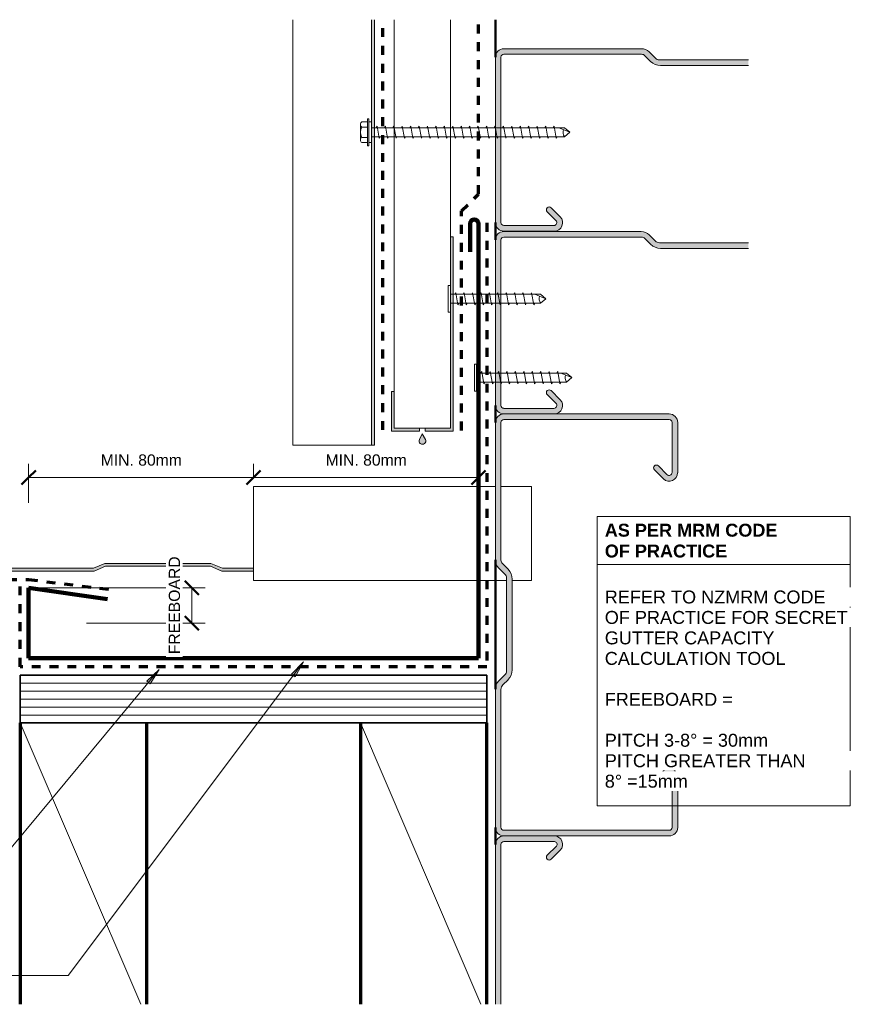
# Model space of a CAD drawing. Header units: millimetres. Extents: x 4173 to 4722, y 1929 to 2279.
# Tile 2 of 2: x 4427 to 4722, y 1929 to 2279. Entities that reach past the tile are written whole.
import ezdxf

# ---------------------------------------------------------------- set-up
doc = ezdxf.new("R2010")
doc.units = ezdxf.units.MM
doc.linetypes.add('Dash', pattern=[6.35, 3.175, -3.175])
for name, color, linetype, lineweight in [('A-ANNO-DIMS', 211, 'Continuous', 9), ('A-ANNO-DIMS-2', 211, 'Continuous', 9), ('A-ANNO-NOTE', 131, 'Continuous', 9), ('A-DETL', 90, 'Continuous', 13), ('A-DETL-GENF', 92, 'Continuous', 13), ('A-DETL-MEDM', 33, 'Continuous', 35), ('A-DETL-THIN', 151, 'Continuous', 13), ('G-ANNO-TEXT', 231, 'Continuous', 9)]:
    doc.layers.add(name, color=color, linetype=linetype, lineweight=lineweight)
doc.styles.add('Arial_1', font='arial.ttf', dxfattribs={"height": 4})
doc.styles.add('Arial_2', font='arial.ttf', dxfattribs={"height": 2.3})
doc.styles.add('Arial_B', font='arialbd.ttf', dxfattribs={"height": 2.3})
doc.dimstyles.new('Diagonal', dxfattribs={"dimscale": 304.8, "dimtxt": 4.081038, "dimasz": 0.016404, "dimexe": 0.015748, "dimexo": 0.009843, "dimgap": 0.009843, "dimtad": 1, "dimdec": 0, "dimzin": 0, "dimdsep": 46, "dimtxsty": 'Arial_1', "dimblk1": 'OBLIQUE', "dimblk2": 'OBLIQUE', "dimsah": 1, "dimcen": 0.09, "dimazin": 0, "dimtfac": 1, "dimtdec": 4, "dimtix": 1, "dimtmove": 0, "dimatfit": 3, "dimfxl": 1, "dimtvp": 1, "dimtfill": 1, "dimtolj": 1, "dimtzin": 0, "dimarcsym": 2})

# ---------------------------------------------------------------- blocks, each defined once
blk = doc.blocks.new('Metalcraft Profiles4 - Metalcraft T-Rib-4992821-D CR 12 PARALLEL HIDDEN GUTTER')
at = {"layer": 'A-DETL-GENF'}
blk.add_hatch(color=256, dxfattribs=at).paths.add_polyline_path([(600, 0), (642.24, 0), (646.35, 1.72), (683.65, 1.72), (687.76, 0), (699, 0), (699, 1), (687.96, 1), (683.85, 2.72), (646.15, 2.72), (642.04, 1), (600.09, 1), (599.43, 1.21), (598.83, 1.55), (598.3, 2), (597.88, 2.55), (582.5, 25.76), (581.92, 26.42), (581.22, 26.95), (580.41, 27.32), (577.86, 28.05), (575.27, 28.58), (572.65, 28.89), (570, 29), (567.35, 28.89), (564.73, 28.58), (562.14, 28.05), (559.59, 27.32), (558.78, 26.95), (558.08, 26.42), (557.5, 25.76), (542.12, 2.55), (541.7, 2), (541.17, 1.55), (540.57, 1.21), (539.91, 1), (497.96, 1), (493.85, 2.72), (456.15, 2.72), (452.04, 1), (410.09, 1), (409.43, 1.21), (408.83, 1.55), (408.3, 2), (407.88, 2.55), (392.5, 25.76), (391.92, 26.42), (391.22, 26.95), (390.41, 27.32), (387.86, 28.05), (385.27, 28.58), (382.65, 28.89), (380, 29), (377.35, 28.89), (374.73, 28.58), (372.14, 28.05), (369.59, 27.32), (368.78, 26.95), (368.08, 26.42), (367.5, 25.76), (362.5, 18.21), (362.5, 16.4), (368.33, 25.2), (368.76, 25.7), (369.3, 26.1), (369.9, 26.37), (372.38, 27.08), (374.89, 27.59), (377.43, 27.9), (380, 28), (382.57, 27.9), (385.11, 27.59), (387.62, 27.08), (390.1, 26.37), (390.7, 26.1), (391.24, 25.7), (391.67, 25.2), (407.18, 1.8), (407.95, 0.96), (408.91, 0.35), (410, 0), (452.24, 0), (456.35, 1.72), (493.65, 1.72), (497.76, 0), (540, 0), (541.09, 0.35), (542.05, 0.96), (542.82, 1.8), (558.33, 25.2), (558.76, 25.7), (559.3, 26.1), (559.9, 26.37), (562.38, 27.08), (564.89, 27.59), (567.43, 27.9), (570, 28), (572.57, 27.9), (575.11, 27.59), (577.62, 27.08), (580.1, 26.37), (580.7, 26.1), (581.24, 25.7), (581.67, 25.2), (597.18, 1.8), (597.95, 0.96), (598.91, 0.35)])
for p, q in [((367.5, 25.76), (362.5, 18.21)), ((362.5, 16.4), (368.33, 25.2)), ((391.67, 25.2), (407.18, 1.8)), ((407.88, 2.55), (392.5, 25.76)), ((557.5, 25.76), (542.12, 2.55)), ((542.82, 1.8), (558.33, 25.2)), ((581.67, 25.2), (597.18, 1.8)), ((597.88, 2.55), (582.5, 25.76)), ((452.04, 1), (410.09, 1)), ((456.15, 2.72), (452.04, 1)), ((452.24, 0), (456.35, 1.72)), ((493.85, 2.72), (456.15, 2.72)), ((456.35, 1.72), (493.65, 1.72)), ((493.65, 1.72), (497.76, 0)), ((497.96, 1), (493.85, 2.72)), ((539.91, 1), (497.96, 1)), ((642.04, 1), (600.09, 1)), ((646.15, 2.72), (642.04, 1)), ((642.24, 0), (646.35, 1.72)), ((683.85, 2.72), (646.15, 2.72)), ((646.35, 1.72), (683.65, 1.72)), ((683.65, 1.72), (687.76, 0)), ((687.96, 1), (683.85, 2.72)), ((699, 1), (687.96, 1)), ((410, 0), (452.24, 0)), ((497.76, 0), (540, 0)), ((600, 0), (642.24, 0)), ((687.76, 0), (699, 0))]:
    blk.add_line(p, q, dxfattribs=at)
for centre, radius, start, end in [((379.99, -4.1), 33.1, 89.9898, 108.3248), ((379.99, -4.1), 32.1, 89.9894, 108.3231), ((380.01, -4.1), 33.1, 71.6752, 90.0102), ((380.01, -4.1), 32.1, 71.6769, 90.0106), ((569.99, -4.1), 33.1, 89.9898, 108.3248), ((569.99, -4.1), 32.1, 89.9894, 108.3231), ((570.01, -4.1), 33.1, 71.6752, 90.0102), ((570.01, -4.1), 32.1, 71.6769, 90.0106), ((370.89, 23.4), 4.13, 108.4305, 145.2549), ((370.89, 23.4), 3.13, 108.4464, 145.0745), ((389.11, 23.4), 3.13, 34.9255, 71.5536), ((389.11, 23.4), 4.13, 34.7451, 71.5695), ((560.89, 23.4), 4.13, 108.4305, 145.2549), ((560.89, 23.4), 3.13, 108.4464, 145.0745), ((579.11, 23.4), 3.13, 34.9255, 71.5536), ((579.11, 23.4), 4.13, 34.7451, 71.5695), ((410.78, 4.34), 4.41, 215.221, 259.8043), ((410.78, 4.34), 3.41, 211.6106, 258.4002), ((539.22, 4.34), 3.41, 281.5998, 328.3894), ((539.22, 4.34), 4.41, 280.1957, 324.779), ((600.78, 4.34), 4.41, 215.221, 259.8043), ((600.78, 4.34), 3.41, 211.6106, 258.4002)]:
    blk.add_arc(centre, radius, start, end, dxfattribs=at)
blk = doc.blocks.new('Paralle hidden gutter flashing - Paralle hidden gutter flashing-5026496-D CR 12 PARALLEL HIDDEN GUTTER')
at = {"layer": 'A-DETL-GENF', "lineweight": 100}
for p, q in [((157, 154.5), (157, 144.5)), ((160, 0), (160, 154.5)), ((0, 0), (0, 25)), ((0, 25), (28, 21)), ((0, 0), (160, 0))]:
    blk.add_line(p, q, dxfattribs=at)
blk.add_arc((158.5, 154.5), 1.5, 0, 180, dxfattribs=at)
blk = doc.blocks.new('Building Paper - Building Paper-4870014-D CR 12 PARALLEL HIDDEN GUTTER')
at = {"layer": 'A-DETL-GENF', "linetype": 'Dash', "lineweight": 70}
blk.add_line((0, 0), (157.76, 0), dxfattribs=at)
blk = doc.blocks.new('Building Paper - Building Paper-4870015-D CR 12 PARALLEL HIDDEN GUTTER')
at = {"layer": 'A-DETL-GENF', "linetype": 'Dash', "lineweight": 70}
blk.add_line((0, 0), (166, 0), dxfattribs=at)
blk = doc.blocks.new('Building Paper - Building Paper-5026497-D CR 12 PARALLEL HIDDEN GUTTER')
at = {"layer": 'A-DETL-GENF', "linetype": 'Dash', "lineweight": 70}
blk.add_line((0, 0), (31, 0), dxfattribs=at)
blk = doc.blocks.new('Building Paper - Building Paper-5333933-D CR 12 PARALLEL HIDDEN GUTTER')
at = {"layer": 'A-DETL-GENF', "linetype": 'Dash', "lineweight": 70}
blk.add_line((0, 0), (255, 0), dxfattribs=at)
blk = doc.blocks.new('Building Paper - Building Paper-4870018-D CR 12 PARALLEL HIDDEN GUTTER')
at = {"layer": 'A-DETL-GENF', "linetype": 'Dash', "lineweight": 70}
blk.add_line((0, 0), (78, 0), dxfattribs=at)
blk = doc.blocks.new('Building Paper - Building Paper-5026499-D CR 12 PARALLEL HIDDEN GUTTER')
at = {"layer": 'A-DETL-GENF', "linetype": 'Dash', "lineweight": 70}
blk.add_line((0, 0), (62, 0), dxfattribs=at)
blk = doc.blocks.new('Building Paper - Building Paper-4870021-D CR 12 PARALLEL HIDDEN GUTTER')
at = {"layer": 'A-DETL-GENF', "linetype": 'Dash', "lineweight": 70}
blk.add_line((0, 0), (8.49, 0), dxfattribs=at)
blk = doc.blocks.new('Corrugate Wall Section1 - T-Trib-5026498-D CR 12 PARALLEL HIDDEN GUTTER')
at = {"layer": 'A-DETL-GENF'}
blk.add_hatch(color=256, dxfattribs=at).paths.add_polyline_path([(-242.76, 32), (-242.76, 31), (-91.55, 31), (-91.55, 32), (-216.79, 32)])
for p, q in [((-91.55, 60), (-242.76, 60)), ((-242.76, 32), (-242.76, 60)), ((-91.55, 32), (-242.76, 32)), ((-242.76, 32), (-242.76, 31)), ((-242.76, 31), (-91.55, 31))]:
    blk.add_line(p, q, dxfattribs=at)
blk = doc.blocks.new('Building Paper - Building Paper-4870023-D CR 12 PARALLEL HIDDEN GUTTER')
at = {"layer": 'A-DETL-GENF', "linetype": 'Dash', "lineweight": 70}
blk.add_line((0, 0), (30.96, 0), dxfattribs=at)
blk = doc.blocks.new('Framing-Continuous _NZ_1 - 100 x 45-5026798-D CR 12 PARALLEL HIDDEN GUTTER')
at = {"layer": 'A-DETL-GENF'}
for p, q in [((100, 45), (0, 45)), ((100, 42.86), (0, 0)), ((0, 0), (100, 0))]:
    blk.add_line(p, q, dxfattribs=at)
at = {"layer": 'A-DETL-GENF', "lineweight": 70}
for p, q in [((100, 45), (0, 45)), ((0, 0), (100, 0))]:
    blk.add_line(p, q, dxfattribs=at)
blk = doc.blocks.new('17mm Plywood1 - 17mm Plywood-5026495-D CR 12 PARALLEL HIDDEN GUTTER')
at = {"layer": 'A-DETL-GENF'}
for p, q in [((0, 14.17), (166, 14.17)), ((0, 11.33), (166, 11.33)), ((0, 8.5), (166, 8.5)), ((0, 5.67), (166, 5.67)), ((0, 2.83), (166, 2.83))]:
    blk.add_line(p, q, dxfattribs=at)
at = {"layer": 'A-DETL-MEDM'}
for p, q in [((166, 17), (0, 17)), ((0, 17), (0, 0)), ((166, 0), (166, 17)), ((0, 0), (166, 0))]:
    blk.add_line(p, q, dxfattribs=at)
blk = doc.blocks.new('Metalcraft MSS Purlin-150x1 - Metalcraft MSS Purlin-150x65 2-V1-D CR 12 PARALLEL HIDDEN GUTTER')
at = {"layer": 'A-DETL-GENF'}
blk.add_hatch(color=256, dxfattribs=at).paths.add_polyline_path([(5, 148.06), (5, 148), (61.85, 148), (62.11, 147.97), (62.35, 147.87), (62.56, 147.71), (62.71, 147.5), (62.81, 147.26), (62.85, 147.01), (62.85, 128.98), (62.82, 128.73), (62.72, 128.5), (62.57, 128.3), (62.37, 128.15), (62.14, 128.05), (61.89, 128.02), (61.64, 128.05), (61.41, 128.15), (61.21, 128.3), (57.97, 131.54), (57.77, 131.69), (57.53, 131.79), (57.27, 131.83), (57.01, 131.79), (56.77, 131.69), (56.56, 131.54), (56.4, 131.33), (56.3, 131.09), (56.27, 130.83), (56.3, 130.57), (56.4, 130.33), (56.56, 130.12), (59.78, 126.9), (60.4, 126.44), (61.12, 126.16), (61.89, 126.07), (62.66, 126.18), (63.37, 126.48), (63.98, 126.95), (64.45, 127.57), (64.75, 128.29), (64.85, 129.06), (64.85, 147), (64.75, 147.78), (64.45, 148.5), (63.97, 149.12), (63.35, 149.6), (62.62, 149.9), (61.85, 150), (5, 150)])
for p, q in [((61.85, 150), (5, 150)), ((5, 148), (61.85, 148)), ((62.85, 147.01), (62.85, 128.98)), ((56.56, 130.12), (59.78, 126.9)), ((61.21, 128.3), (57.97, 131.54))]:
    blk.add_line(p, q, dxfattribs=at)
for centre, radius, start, end in [((61.85, 147), 3, 360, 90), ((61.85, 147.01), 0.993, 0, 90), ((57.27, 130.83), 1, 45, 225), ((61.85, 129.06), 2.99, 226.0338, 0), ((61.89, 128.98), 0.959, 225, 0)]:
    blk.add_arc(centre, radius, start, end, dxfattribs=at)
blk = doc.blocks.new('Metalcraft MSS Purlin-150x1 - Metalcraft MSS Purlin-150x65 2-V2-D CR 12 PARALLEL HIDDEN GUTTER')
at = {"layer": 'A-DETL-GENF'}
blk.add_hatch(color=256, dxfattribs=at).paths.add_polyline_path([(64.85, 20.94), (64.75, 21.71), (64.45, 22.43), (63.98, 23.05), (63.37, 23.52), (62.66, 23.82), (61.89, 23.93), (61.12, 23.84), (60.4, 23.56), (59.78, 23.1), (56.56, 19.88), (56.4, 19.67), (56.3, 19.43), (56.27, 19.17), (56.3, 18.91), (56.4, 18.67), (56.56, 18.46), (56.77, 18.31), (57.01, 18.21), (57.27, 18.17), (57.53, 18.21), (57.77, 18.31), (57.97, 18.46), (61.04, 21.53), (61.26, 21.7), (61.52, 21.81), (61.79, 21.84), (62.06, 21.81), (62.32, 21.7), (62.54, 21.53), (62.71, 21.31), (62.81, 21.06), (62.85, 20.79), (62.85, 2.99), (62.81, 2.74), (62.71, 2.5), (62.56, 2.29), (62.35, 2.13), (62.11, 2.03), (61.85, 2), (2.99, 2), (2.74, 2.03), (2.5, 2.13), (2.29, 2.29), (2.13, 2.5), (2.03, 2.74), (2, 2.99), (2, 52), (2.06, 52.43), (2.22, 52.83), (2.49, 53.18), (4.53, 55.22), (5.32, 56.25), (5.82, 57.46), (5.99, 58.75), (5.99, 90), (3.99, 90), (3.99, 58.34), (3.92, 57.82), (3.72, 57.34), (3.41, 56.93), (1.17, 54.69), (0.53, 53.86), (0.14, 52.9), (0, 51.87), (0, 3), (0.1, 2.22), (0.4, 1.5), (0.88, 0.88), (1.5, 0.4), (2.22, 0.1), (3, 0), (61.85, 0), (62.62, 0.1), (63.35, 0.4), (63.97, 0.88), (64.45, 1.5), (64.75, 2.22), (64.85, 3), (64.85, 4.6)])
for p, q in [((3.99, 90), (3.99, 58.34)), ((5.99, 58.75), (5.99, 90)), ((3.41, 56.93), (1.17, 54.69)), ((2.49, 53.18), (4.53, 55.22)), ((0, 51.87), (0, 3)), ((2, 2.99), (2, 52)), ((59.78, 23.1), (56.56, 19.88)), ((57.97, 18.46), (61.04, 21.53)), ((62.85, 20.79), (62.85, 2.99)), ((61.85, 2), (2.99, 2)), ((3, 0), (61.85, 0))]:
    blk.add_line(p, q, dxfattribs=at)
for centre, radius, start, end in [((2, 58.34), 1.99, 315, 360), ((1, 58.75), 4.99, 315, 360), ((3.99, 51.87), 3.99, 135, 180), ((3.67, 52), 1.67, 135, 180), ((61.85, 20.94), 2.99, 360, 133.9662), ((61.79, 20.79), 1.06, 0, 135), ((57.27, 19.17), 1, 135, 315), ((3, 3), 3, 180, 270), ((2.99, 2.99), 0.993, 180, 270), ((61.85, 3), 3, 270, 360), ((61.85, 2.99), 0.993, 270, 0)]:
    blk.add_arc(centre, radius, start, end, dxfattribs=at)
blk = doc.blocks.new('Metalcraft MSS Purlin-150x1 - Metalcraft MSS Purlin-150x65 2-V3-D CR 12 PARALLEL HIDDEN GUTTER')
at = {"layer": 'A-DETL-GENF'}
blk.add_hatch(color=256, dxfattribs=at).paths.add_polyline_path([(64.85, 20.94), (64.75, 21.71), (64.45, 22.43), (63.98, 23.05), (63.37, 23.52), (62.66, 23.82), (61.89, 23.93), (61.12, 23.84), (60.4, 23.56), (59.78, 23.1), (56.56, 19.88), (56.4, 19.67), (56.3, 19.43), (56.27, 19.17), (56.3, 18.91), (56.4, 18.67), (56.56, 18.46), (56.77, 18.31), (57.01, 18.21), (57.27, 18.17), (57.53, 18.21), (57.77, 18.31), (57.97, 18.46), (61.04, 21.53), (61.26, 21.7), (61.52, 21.81), (61.79, 21.84), (62.06, 21.81), (62.32, 21.7), (62.54, 21.53), (62.71, 21.31), (62.81, 21.06), (62.85, 20.79), (62.85, 2.99), (62.81, 2.74), (62.71, 2.5), (62.56, 2.29), (62.35, 2.13), (62.11, 2.03), (61.85, 2), (2.99, 2), (2.74, 2.03), (2.5, 2.13), (2.29, 2.29), (2.13, 2.5), (2.03, 2.74), (2, 2.99), (2, 52), (2.06, 52.43), (2.22, 52.83), (2.49, 53.18), (4.53, 55.22), (5.32, 56.25), (5.82, 57.46), (5.99, 58.75), (5.99, 90), (3.99, 90), (3.99, 58.34), (3.92, 57.82), (3.72, 57.34), (3.41, 56.93), (1.17, 54.69), (0.53, 53.86), (0.14, 52.9), (0, 51.87), (0, 3), (0.1, 2.22), (0.4, 1.5), (0.88, 0.88), (1.5, 0.4), (2.22, 0.1), (3, 0), (61.85, 0), (62.62, 0.1), (63.35, 0.4), (63.97, 0.88), (64.45, 1.5), (64.75, 2.22), (64.85, 3), (64.85, 4.6)])
for p, q in [((3.99, 90), (3.99, 58.34)), ((5.99, 58.75), (5.99, 90)), ((3.41, 56.93), (1.17, 54.69)), ((2.49, 53.18), (4.53, 55.22)), ((0, 51.87), (0, 3)), ((2, 2.99), (2, 52)), ((59.78, 23.1), (56.56, 19.88)), ((57.97, 18.46), (61.04, 21.53)), ((62.85, 20.79), (62.85, 2.99)), ((64.85, 3), (64.85, 20.94)), ((61.85, 2), (2.99, 2)), ((3, 0), (61.85, 0))]:
    blk.add_line(p, q, dxfattribs=at)
for centre, radius, start, end in [((2, 58.34), 1.99, 315, 360), ((1, 58.75), 4.99, 315, 360), ((3.99, 51.87), 3.99, 135, 180), ((3.67, 52), 1.67, 135, 180), ((61.85, 20.94), 2.99, 360, 133.9662), ((61.79, 20.79), 1.06, 0, 135), ((57.27, 19.17), 1, 135, 315), ((3, 3), 3, 180, 270), ((2.99, 2.99), 0.993, 180, 270), ((61.85, 3), 3, 270, 360), ((61.85, 2.99), 0.993, 270, 0)]:
    blk.add_arc(centre, radius, start, end, dxfattribs=at)
blk = doc.blocks.new('Wafer Tek4 - Wafer Tek-5026839-D CR 12 PARALLEL HIDDEN GUTTER')
at = {"layer": 'A-DETL-GENF'}
for p, q in [((4.79, 0.74), (-4.79, 0.74)), ((-4.79, 0.74), (-4.79, 0)), ((-4.79, 0), (4.79, 0)), ((-1.6, 0), (-1.6, -32.05)), ((1.6, -32.05), (1.6, 0)), ((4.79, 0), (4.79, 0.74)), ((2.17, -1.91), (-2.17, -2.67)), ((-2.17, -2.67), (-1.6, -3)), ((1.6, -1.58), (2.17, -1.91)), ((2.17, -4.91), (-2.17, -5.67)), ((-2.17, -5.67), (-1.6, -6)), ((1.6, -4.58), (2.17, -4.91)), ((2.17, -7.91), (-2.17, -8.67)), ((-2.17, -8.67), (-1.6, -9)), ((1.6, -7.58), (2.17, -7.91)), ((2.17, -10.91), (-2.17, -11.67)), ((-2.17, -11.67), (-1.6, -12)), ((2.17, -13.91), (-2.17, -14.67)), ((1.6, -10.58), (2.17, -10.91)), ((1.6, -13.58), (2.17, -13.91)), ((-2.17, -14.67), (-1.6, -15)), ((2.17, -16.91), (-2.17, -17.67)), ((1.6, -16.58), (2.17, -16.91)), ((-2.17, -17.67), (-1.6, -18)), ((2.17, -19.91), (-2.17, -20.67)), ((-2.17, -20.67), (-1.6, -21)), ((1.6, -19.58), (2.17, -19.91)), ((2.17, -22.91), (-2.17, -23.67)), ((-2.17, -23.67), (-1.6, -24)), ((1.6, -22.58), (2.17, -22.91)), ((2.17, -25.91), (-2.17, -26.67)), ((-2.17, -26.67), (-1.6, -27)), ((1.6, -25.58), (2.17, -25.91)), ((2.17, -28.91), (-2.17, -29.67)), ((-2.17, -29.67), (-1.6, -30)), ((0, -33.95), (1.6, -30)), ((1.6, -28.58), (2.17, -28.91)), ((-1.6, -32.05), (0, -33.95)), ((1.6, -32.05), (0, -33.95))]:
    blk.add_line(p, q, dxfattribs=at)
blk.add_arc((0.08, -34.68), 3.11, 74.3059, 122.4975, dxfattribs=at)
blk = doc.blocks.new('Building Paper - Building Paper-5026886-D CR 12 PARALLEL HIDDEN GUTTER')
at = {"layer": 'A-DETL-GENF', "linetype": 'Dash', "lineweight": 70}
blk.add_line((0, 0), (145.83, 0), dxfattribs=at)
blk = doc.blocks.new('Screw1 - Screw-5529417-D CR 12 PARALLEL HIDDEN GUTTER')
at = {"layer": 'A-DETL-GENF'}
for p, q in [((-2.76, 3.97), (2.76, 3.97)), ((4.79, 1.5), (-4.79, 1.5)), ((-4.79, 1.5), (-4.79, 1)), ((4.79, 1), (-4.79, 1)), ((-3.67, 1.5), (-3.67, 3.47)), ((-3.67, 1), (-3.67, 0)), ((-3.67, 0), (3.67, 0)), ((-1.85, 1.5), (-1.85, 3.47)), ((-1.6, 0), (-1.6, -68.58)), ((1.6, -68.58), (1.6, 0)), ((1.85, 1.5), (1.85, 3.47)), ((3.67, 1.5), (3.67, 3.47)), ((3.67, 0), (3.67, 1)), ((4.79, 1), (4.79, 1.5)), ((2.17, -1.91), (-2.17, -2.67)), ((-2.17, -2.67), (-1.6, -3)), ((1.6, -1.58), (2.17, -1.91)), ((2.17, -4.91), (-2.17, -5.67)), ((-2.17, -5.67), (-1.6, -6)), ((1.6, -4.58), (2.17, -4.91)), ((2.17, -7.91), (-2.17, -8.67)), ((-2.17, -8.67), (-1.6, -9)), ((1.6, -7.58), (2.17, -7.91)), ((2.17, -10.91), (-2.17, -11.67)), ((-2.17, -11.67), (-1.6, -12)), ((2.17, -13.91), (-2.17, -14.67)), ((1.6, -10.58), (2.17, -10.91)), ((1.6, -13.58), (2.17, -13.91)), ((-2.17, -14.67), (-1.6, -15)), ((2.17, -16.91), (-2.17, -17.67)), ((1.6, -16.58), (2.17, -16.91)), ((-2.17, -17.67), (-1.6, -18)), ((2.17, -19.91), (-2.17, -20.67)), ((-2.17, -20.67), (-1.6, -21)), ((1.6, -19.58), (2.17, -19.91)), ((2.17, -22.91), (-2.17, -23.67)), ((-2.17, -23.67), (-1.6, -24)), ((1.6, -22.58), (2.17, -22.91)), ((2.17, -25.91), (-2.17, -26.67)), ((-2.17, -26.67), (-1.6, -27)), ((1.6, -25.58), (2.17, -25.91)), ((2.17, -28.91), (-2.17, -29.67)), ((-2.17, -29.67), (-1.6, -30)), ((1.6, -28.58), (2.17, -28.91)), ((2.17, -31.91), (-2.17, -32.67)), ((-2.17, -32.67), (-1.6, -33)), ((2.17, -34.91), (-2.17, -35.67)), ((1.6, -31.58), (2.17, -31.91)), ((1.6, -34.58), (2.17, -34.91)), ((-2.17, -35.67), (-1.6, -36)), ((2.17, -37.91), (-2.17, -38.67)), ((1.6, -37.58), (2.17, -37.91)), ((-2.17, -38.67), (-1.6, -39)), ((2.17, -40.91), (-2.17, -41.67)), ((-2.17, -41.67), (-1.6, -42)), ((1.6, -40.58), (2.17, -40.91)), ((2.17, -43.91), (-2.17, -44.67)), ((-2.17, -44.67), (-1.6, -45)), ((1.6, -43.58), (2.17, -43.91)), ((2.17, -46.91), (-2.17, -47.67)), ((-2.17, -47.67), (-1.6, -48)), ((1.6, -46.58), (2.17, -46.91)), ((2.17, -49.91), (-2.17, -50.67)), ((-2.17, -50.67), (-1.6, -51)), ((1.6, -49.58), (2.17, -49.91)), ((2.17, -52.91), (-2.17, -53.67)), ((-2.17, -53.67), (-1.6, -54)), ((2.17, -55.91), (-2.17, -56.67)), ((1.6, -52.58), (2.17, -52.91)), ((1.6, -55.58), (2.17, -55.91)), ((-2.17, -56.67), (-1.6, -57)), ((2.17, -58.91), (-2.17, -59.67)), ((1.6, -58.58), (2.17, -58.91)), ((-2.17, -59.67), (-1.6, -60)), ((2.17, -61.91), (-2.17, -62.67)), ((-2.17, -62.67), (-1.6, -63)), ((1.6, -61.58), (2.17, -61.91)), ((2.17, -64.91), (-2.17, -65.67)), ((-2.17, -65.67), (-1.6, -66)), ((1.6, -64.58), (2.17, -64.91)), ((-1.6, -68.58), (0, -70.49)), ((0, -70.49), (1.6, -66.53)), ((1.6, -68.58), (0, -70.49))]:
    blk.add_line(p, q, dxfattribs=at)
for centre, radius, start, end in [((-2.76, 2.9), 1.08, 32.3801, 147.6199), ((0, 0.31), 3.67, 59.7274, 120.2726), ((2.76, 2.9), 1.08, 32.3801, 147.6199), ((0.08, -71.21), 3.11, 74.3059, 122.4975)]:
    blk.add_arc(centre, radius, start, end, dxfattribs=at)
blk = doc.blocks.new('Metalcraft MSS Purlin-150x1 - Metalcraft MSS Purlin-150x65-5026493-D CR 12 PARALLEL HIDDEN GUTTER')
at = {"layer": 'A-DETL-GENF'}
blk.add_hatch(color=256, dxfattribs=at).paths.add_polyline_path([(4.6, -150), (61.85, -150), (62.62, -149.9), (63.35, -149.6), (63.97, -149.12), (64.45, -148.5), (64.75, -147.78), (64.85, -147), (64.85, -129.06), (64.75, -128.29), (64.45, -127.57), (63.98, -126.95), (63.37, -126.48), (62.66, -126.18), (61.89, -126.07), (61.12, -126.16), (60.4, -126.44), (59.78, -126.9), (56.56, -130.12), (56.4, -130.33), (56.3, -130.57), (56.27, -130.83), (56.3, -131.09), (56.4, -131.33), (56.56, -131.54), (56.77, -131.69), (57.01, -131.79), (57.27, -131.83), (57.53, -131.79), (57.77, -131.69), (57.97, -131.54), (61.21, -128.3), (61.41, -128.15), (61.64, -128.05), (61.89, -128.02), (62.14, -128.05), (62.37, -128.15), (62.57, -128.3), (62.72, -128.5), (62.82, -128.73), (62.85, -128.98), (62.85, -147.01), (62.81, -147.26), (62.71, -147.5), (62.56, -147.71), (62.35, -147.87), (62.11, -147.97), (61.85, -148), (3.09, -148), (2.81, -147.96), (2.55, -147.85), (2.32, -147.68), (2.15, -147.45), (2.04, -147.19), (2, -146.91), (2, -97.95), (2.08, -97.34), (2.31, -96.78), (2.69, -96.3), (4.6, -94.36), (5.32, -93.42), (5.82, -92.21), (5.99, -90.92), (5.99, -58.75), (5.82, -57.46), (5.32, -56.25), (4.53, -55.22), (2.49, -53.18), (2.22, -52.83), (2.06, -52.43), (2, -52), (2, -2.99), (2.03, -2.74), (2.13, -2.5), (2.29, -2.29), (2.5, -2.13), (2.74, -2.03), (2.99, -2), (61.85, -2), (62.11, -2.03), (62.35, -2.13), (62.56, -2.29), (62.71, -2.5), (62.81, -2.74), (62.85, -2.99), (62.85, -20.79), (62.81, -21.06), (62.71, -21.31), (62.54, -21.53), (62.32, -21.7), (62.06, -21.81), (61.79, -21.84), (61.52, -21.81), (61.26, -21.7), (61.04, -21.53), (57.97, -18.46), (57.77, -18.31), (57.53, -18.21), (57.27, -18.17), (57.01, -18.21), (56.77, -18.31), (56.56, -18.46), (56.4, -18.67), (56.3, -18.91), (56.27, -19.17), (56.3, -19.43), (56.4, -19.67), (56.56, -19.88), (59.78, -23.1), (60.4, -23.56), (61.12, -23.84), (61.89, -23.93), (62.66, -23.82), (63.37, -23.52), (63.98, -23.05), (64.45, -22.43), (64.75, -21.71), (64.85, -20.94), (64.85, -3), (64.75, -2.22), (64.45, -1.5), (63.97, -0.88), (63.35, -0.4), (62.62, -0.1), (61.85, 0), (3, 0), (2.22, -0.1), (1.5, -0.4), (0.88, -0.88), (0.4, -1.5), (0.1, -2.22), (0, -3), (0, -51.87), (0.14, -52.9), (0.53, -53.86), (1.17, -54.69), (3.41, -56.93), (3.72, -57.34), (3.92, -57.82), (3.99, -58.34), (3.99, -91.34), (3.92, -91.85), (3.72, -92.33), (3.41, -92.75), (1.17, -94.98), (0.53, -95.81), (0.14, -96.77), (0, -97.81), (0, -147), (0.1, -147.78), (0.4, -148.5), (0.88, -149.12), (1.5, -149.6), (2.22, -149.9), (3, -150)])
for p, q in [((61.85, 0), (3, 0)), ((0, -3), (0, -51.87)), ((2, -52), (2, -2.99)), ((2.99, -2), (61.85, -2)), ((62.85, -2.99), (62.85, -20.79)), ((64.85, -20.94), (64.85, -3)), ((56.56, -19.88), (59.78, -23.1)), ((61.04, -21.53), (57.97, -18.46)), ((1.17, -54.69), (3.41, -56.93)), ((4.53, -55.22), (2.49, -53.18)), ((3.99, -58.34), (3.99, -91.34)), ((5.99, -90.92), (5.99, -58.75)), ((3.41, -92.75), (1.17, -94.98)), ((2.69, -96.3), (4.53, -94.45)), ((0, -97.81), (0, -147)), ((2, -146.91), (2, -97.95)), ((59.78, -126.9), (56.56, -130.12)), ((57.97, -131.54), (61.21, -128.3)), ((62.85, -128.98), (62.85, -147.01)), ((64.85, -147), (64.85, -129.06)), ((3, -150), (61.85, -150)), ((61.85, -148), (3.09, -148))]:
    blk.add_line(p, q, dxfattribs=at)
for centre, radius, start, end in [((3, -3), 3, 90, 180), ((61.85, -3), 3, 0, 90), ((2.99, -2.99), 0.993, 90, 180), ((61.85, -2.99), 0.993, 360, 90), ((57.27, -19.17), 1, 45, 225), ((61.85, -20.94), 2.99, 226.0338, 0), ((61.79, -20.79), 1.06, 225, 0), ((3.99, -51.87), 3.99, 180, 225), ((3.67, -52), 1.67, 180, 225), ((1, -58.75), 4.99, 0, 45), ((2, -58.34), 1.99, 0, 45), ((1, -90.92), 4.99, 315, 0), ((2, -91.34), 1.99, 315, 360), ((3.99, -97.81), 3.99, 135, 180), ((4.34, -97.95), 2.34, 135, 180), ((61.85, -129.06), 2.99, 0, 133.9662), ((61.89, -128.98), 0.959, 0, 135), ((57.27, -130.83), 1, 135, 315), ((3, -147), 3, 180, 270), ((3.09, -146.91), 1.09, 180, 270), ((61.85, -147), 3, 270, 0), ((61.85, -147.01), 0.993, 270, 360)]:
    blk.add_arc(centre, radius, start, end, dxfattribs=at)
blk = doc.blocks.new('DIMBLOCK1-D CR 12 PARALLEL HIDDEN GUTTER')
at = {"layer": 'A-ANNO-DIMS-2'}
for p, q in [((4429.97, 2115.95), (4429.97, 2120.75)), ((4509.97, 2115.95), (4509.97, 2120.75)), ((4429.97, 2115.95), (4509.97, 2115.95)), ((4429.97, 2115.95), (4429.97, 2106.9)), ((4509.97, 2115.95), (4509.97, 2115.7))]:
    blk.add_line(p, q, dxfattribs=at)
at = {"layer": 'A-ANNO-DIMS-2', "lineweight": 50}
for p, q in [((4429.97, 2115.95), (4432.47, 2118.45)), ((4509.97, 2115.95), (4512.47, 2118.45)), ((4429.97, 2115.95), (4427.47, 2113.45)), ((4509.97, 2115.95), (4507.47, 2113.45))]:
    blk.add_line(p, q, dxfattribs=at)
at = {"layer": 'A-ANNO-DIMS-2', "color": 0, "insert": (4455.59, 2124.14), "char_height": 4, "width": 34.5067, "attachment_point": 1, "line_spacing_factor": 0.941778, "style": 'Arial_1', "bg_fill": 3, "box_fill_scale": 1.25, "bg_fill_color": 9, "bg_fill_true_color": 13158600, "bg_fill_transparency": 0}
blk.add_mtext('MIN. 80mm', dxfattribs=at)
blk = doc.blocks.new('_Oblique')
at = {"color": 0, "linetype": 'ByBlock', "lineweight": -2}
blk.add_line((-0.5, -0.5), (0.5, 0.5), dxfattribs=at)
blk = doc.blocks.new('DIMBLOCK2-D CR 12 PARALLEL HIDDEN GUTTER')
at = {"layer": 'A-ANNO-DIMS-2'}
for p, q in [((4509.97, 2115.95), (4509.97, 2120.75)), ((4509.97, 2115.95), (4589.97, 2115.95)), ((4509.97, 2115.95), (4509.97, 2115.7)), ((4589.97, 2115.95), (4589.97, 2116.49)), ((4589.97, 2115.95), (4589.97, 2111.15))]:
    blk.add_line(p, q, dxfattribs=at)
at = {"layer": 'A-ANNO-DIMS-2', "lineweight": 50}
for p, q in [((4509.97, 2115.95), (4512.47, 2118.45)), ((4589.97, 2115.95), (4592.47, 2118.45)), ((4509.97, 2115.95), (4507.47, 2113.45)), ((4589.97, 2115.95), (4587.47, 2113.45))]:
    blk.add_line(p, q, dxfattribs=at)
at = {"layer": 'A-ANNO-DIMS-2', "color": 0, "insert": (4535.59, 2124.14), "char_height": 4, "width": 34.5067, "attachment_point": 1, "line_spacing_factor": 0.941778, "style": 'Arial_1', "bg_fill": 3, "box_fill_scale": 1.25, "bg_fill_color": 9, "bg_fill_true_color": 13158600, "bg_fill_transparency": 0}
blk.add_mtext('MIN. 80mm', dxfattribs=at)
blk = doc.blocks.new('DIMBLOCK6-D CR 12 PARALLEL HIDDEN GUTTER')
at = {"layer": 'A-ANNO-DIMS-2', "lineweight": 50}
for p, q in [((4487.99, 2076.66), (4485.49, 2079.16)), ((4487.99, 2076.66), (4490.49, 2074.16)), ((4487.99, 2064.16), (4485.49, 2066.66)), ((4487.99, 2064.16), (4490.49, 2061.66))]:
    blk.add_line(p, q, dxfattribs=at)
at = {"layer": 'A-ANNO-DIMS-2'}
for p, q in [((4487.99, 2076.66), (4432.97, 2076.66)), ((4487.99, 2064.16), (4487.99, 2076.66)), ((4487.99, 2076.66), (4492.79, 2076.66)), ((4487.99, 2064.16), (4450.51, 2064.16)), ((4487.99, 2064.16), (4492.79, 2064.16))]:
    blk.add_line(p, q, dxfattribs=at)
at = {"layer": 'A-ANNO-DIMS-2', "color": 0, "insert": (4479.8, 2053.11), "char_height": 4, "width": 41.5136, "attachment_point": 1, "rotation": 90, "line_spacing_factor": 0.941778, "style": 'Arial_1', "bg_fill": 3, "box_fill_scale": 1.25, "bg_fill_color": 9, "bg_fill_true_color": 13158600, "bg_fill_transparency": 0}
blk.add_mtext('FREEBOARD', dxfattribs=at)
blk = doc.blocks.new('SECRET GUTTER FREEBOARD NOTE - SECRET GUTTER FREEBOARD NOTE-5561932-D CR 12 PARALLEL HIDDEN GUTTER')
at = {"layer": 'A-ANNO-NOTE'}
for p, q in [((-45, 0), (-45, -51.47)), ((-45, 0), (0, 0)), ((0, 0), (-45, 0)), ((-45, 0), (-45, -51.47)), ((0, -51.47), (0, 0)), ((0, -51.47), (0, 0)), ((-45, -8.55), (0, -8.55)), ((-45, -51.47), (0, -51.47)), ((-45, -51.47), (0, -51.47))]:
    blk.add_line(p, q, dxfattribs=at)
at = {"layer": 'A-ANNO-NOTE', "char_height": 2.3, "attachment_point": 1, "bg_fill": 3, "box_fill_scale": 1.25, "bg_fill_color": 9, "bg_fill_true_color": 13158600, "bg_fill_transparency": 0}
for s, insert, width, style in [('AS PER MRM CODE ', (-43.67, -1.31), 37.1983, 'Arial_B'), ('OF PRACTICE', (-43.67, -5.01), 25.9747, 'Arial_B'), ('REFER TO NZMRM CODE ', (-43.67, -13.18), 47.7806, 'Arial_2'), ('OF PRACTICE FOR SECRET ', (-43.67, -16.81), 51.789, 'Arial_2'), ('GUTTER CAPACITY ', (-43.67, -20.45), 36.6371, 'Arial_2'), ('CALCULATION TOOL', (-43.67, -24.09), 38.2405, 'Arial_2'), ('FREEBOARD = ', (-43.67, -31.37), 28.2996, 'Arial_2'), ('PITCH 3-8° = 30mm', (-43.67, -38.64), 34.6329, 'Arial_2'), ('PITCH GREATER THAN ', (-43.67, -42.28), 43.4515, 'Arial_2'), ('8° =15mm', (-43.67, -45.92), 17.7173, 'Arial_2')]:
    blk.add_mtext(s, dxfattribs=dict(at, insert=insert, width=width, style=style))

msp = doc.modelspace()

# ---------------------------------------------------------------- hatches: boundary and pattern name
at = {"layer": 'A-DETL-GENF'}
h = msp.add_hatch(color=9, dxfattribs=at)
h.paths.add_polyline_path([(4570.03, 2127.72), (4570.33, 2127.76), (4570.61, 2127.87), (4570.85, 2128.05), (4571.04, 2128.29), (4571.17, 2128.56), (4571.22, 2128.86), (4571.2, 2129.16), (4571.09, 2129.45), (4569.97, 2131.45), (4568.96, 2129.45), (4568.86, 2129.16), (4568.84, 2128.86), (4568.89, 2128.56), (4569.01, 2128.29), (4569.21, 2128.05), (4569.45, 2127.87), (4569.73, 2127.76)])
h.paths.add_polyline_path([(4580.97, 2132.45), (4580.97, 2201.45), (4579.97, 2201.45), (4579.97, 2133.45), (4570.97, 2133.45), (4570.97, 2132.45)])
h.paths.add_polyline_path([(4563.91, 2132.45), (4568.97, 2132.45), (4568.97, 2133.45), (4559.97, 2133.45), (4559.97, 2146.45), (4558.97, 2146.45), (4558.97, 2132.45), (4559.97, 2132.45)])
at = {"layer": 'G-ANNO-TEXT'}
for points in [[(4476.44, 2047.68), (4471.99, 2043.57), (4473.21, 2042.56)], [(4527.74, 2050.37), (4523.5, 2046.05), (4524.77, 2045.1)]]:
    msp.add_hatch(color=7, dxfattribs=at).paths.add_polyline_path(points)

# ---------------------------------------------------------------- linework, layer by layer
at = {"layer": 'A-DETL', "lineweight": 50}
for p, q in [((4595.97, 2278.66), (4595.97, 2265.36)), ((4595.97, 2206.51), (4595.97, 2200.36)), ((4595.97, 2141.51), (4595.97, 2135.51)), ((4595.97, 2086.64), (4595.97, 2040.7)), ((4595.97, 1991.51), (4595.97, 1985.51))]:
    msp.add_line(p, q, dxfattribs=at)
at = {"layer": 'A-DETL'}
for p, q in [((4595.97, 2112.7), (4509.97, 2112.7)), ((4509.97, 2112.7), (4509.97, 2079.35)), ((4608.87, 2112.7), (4597.97, 2112.7)), ((4608.87, 2079.35), (4608.87, 2112.7)), ((4509.97, 2079.35), (4599.96, 2079.35)), ((4601.96, 2079.35), (4608.87, 2079.35))]:
    msp.add_line(p, q, dxfattribs=at)
at = {"layer": 'A-DETL-THIN'}
for p, q in [((4559.97, 2278.66), (4559.97, 2133.45)), ((4579.97, 2133.45), (4579.97, 2278.66)), ((4580.97, 2201.45), (4579.97, 2201.45)), ((4580.97, 2132.45), (4580.97, 2201.45)), ((4558.97, 2146.45), (4558.97, 2132.45)), ((4559.97, 2146.45), (4558.97, 2146.45)), ((4558.97, 2132.45), (4568.97, 2132.45)), ((4559.97, 2133.45), (4579.97, 2133.45)), ((4568.97, 2132.45), (4568.97, 2133.45)), ((4570.97, 2133.45), (4570.97, 2132.45)), ((4570.97, 2132.45), (4580.97, 2132.45)), ((4569.97, 2131.45), (4568.96, 2129.45)), ((4571.09, 2129.45), (4569.97, 2131.45))]:
    msp.add_line(p, q, dxfattribs=at)
msp.add_arc((4570.03, 2128.91), 1.19, 153.3389, 26.6611, dxfattribs=at)
at = {"layer": 'G-ANNO-TEXT', "color": 7}
for p, q in [((4476.44, 2047.68), (4411.66, 1969.79)), ((4527.74, 2050.37), (4444.03, 1938.91)), ((4476.44, 2047.68), (4471.99, 2043.57)), ((4473.21, 2042.56), (4476.44, 2047.68)), ((4527.74, 2050.37), (4523.5, 2046.05)), ((4524.77, 2045.1), (4527.74, 2050.37)), ((4523.5, 2046.05), (4524.77, 2045.1)), ((4471.99, 2043.57), (4473.21, 2042.56)), ((4444.03, 1938.91), (4312.88, 1938.91))]:
    msp.add_line(p, q, dxfattribs=at)

# ---------------------------------------------------------------- block references
at = {"layer": 'A-DETL-GENF'}
for name, p, rotation in [('Corrugate Wall Section1 - T-Trib-5026498-D CR 12 PARALLEL HIDDEN GUTTER', (4583.97, 2370.21), 89.99999999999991), ('Building Paper - Building Paper-5026886-D CR 12 PARALLEL HIDDEN GUTTER', (4555.97, 2132.83), 89.99999999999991), ('Building Paper - Building Paper-5026499-D CR 12 PARALLEL HIDDEN GUTTER', (4589.97, 2216.66), 89.99999999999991), ('Metalcraft MSS Purlin-150x1 - Metalcraft MSS Purlin-150x65 2-V3-D CR 12 PARALLEL HIDDEN GUTTER', (4595.97, 2268.36), 269.9999999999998), ('Screw1 - Screw-5529417-D CR 12 PARALLEL HIDDEN GUTTER', (4551.97, 2238.66), 89.99999999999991), ('Building Paper - Building Paper-4870021-D CR 12 PARALLEL HIDDEN GUTTER', (4583.97, 2210.66), 44.99999999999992), ('Building Paper - Building Paper-4870018-D CR 12 PARALLEL HIDDEN GUTTER', (4583.97, 2132.66), 89.99999999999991), ('Building Paper - Building Paper-4870014-D CR 12 PARALLEL HIDDEN GUTTER', (4592.97, 2206.42), 269.9999999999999), ('Metalcraft MSS Purlin-150x1 - Metalcraft MSS Purlin-150x65 2-V2-D CR 12 PARALLEL HIDDEN GUTTER', (4595.97, 2203.36), 269.9999999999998), ('Wafer Tek4 - Wafer Tek-5026839-D CR 12 PARALLEL HIDDEN GUTTER', (4579.97, 2179.44), 89.99999999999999), ('Wafer Tek4 - Wafer Tek-5026839-D CR 12 PARALLEL HIDDEN GUTTER', (4589.25, 2151.44), 89.99999999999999), ('Building Paper - Building Paper-5026497-D CR 12 PARALLEL HIDDEN GUTTER', (4426.97, 2048.66), 89.99999999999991), ('Building Paper - Building Paper-4870023-D CR 12 PARALLEL HIDDEN GUTTER', (4429.97, 2079.66), 352.9999999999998), ('Building Paper - Building Paper-4870015-D CR 12 PARALLEL HIDDEN GUTTER', (4592.97, 2048.66), 180), ('Framing-Continuous _NZ_1 - 100 x 45-5026798-D CR 12 PARALLEL HIDDEN GUTTER', (4426.97, 2028.66), 269.9999999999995), ('Framing-Continuous _NZ_1 - 100 x 45-5026798-D CR 12 PARALLEL HIDDEN GUTTER', (4547.97, 2028.66), 269.9999999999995), ('Metalcraft MSS Purlin-150x1 - Metalcraft MSS Purlin-150x65 2-V1-D CR 12 PARALLEL HIDDEN GUTTER', (4745.97, 1923.66), 89.99999999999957)]:
    msp.add_blockref(name, p, dxfattribs=dict(at, rotation=rotation))
for name, p in [('Paralle hidden gutter flashing - Paralle hidden gutter flashing-5026496-D CR 12 PARALLEL HIDDEN GUTTER', (4429.97, 2051.66)), ('Metalcraft MSS Purlin-150x1 - Metalcraft MSS Purlin-150x65-5026493-D CR 12 PARALLEL HIDDEN GUTTER', (4595.97, 2138.51)), ('Metalcraft Profiles4 - Metalcraft T-Rib-4992821-D CR 12 PARALLEL HIDDEN GUTTER', (3810.97, 2082.66)), ('Building Paper - Building Paper-5333933-D CR 12 PARALLEL HIDDEN GUTTER', (4174.97, 2079.66)), ('17mm Plywood1 - 17mm Plywood-5026495-D CR 12 PARALLEL HIDDEN GUTTER', (4426.97, 2028.66))]:
    msp.add_blockref(name, p, dxfattribs=at)

# ---------------------------------------------------------------- next in the draw order: block references
at = {"layer": 'A-ANNO-NOTE', "xscale": 2, "yscale": 2, "zscale": 2}
msp.add_blockref('SECRET GUTTER FREEBOARD NOTE - SECRET GUTTER FREEBOARD NOTE-5561932-D CR 12 PARALLEL HIDDEN GUTTER', (4722.23, 2102.11), dxfattribs=at)

# ---------------------------------------------------------------- next in the draw order: dimensions: what is measured, and where the dimension line sits
at = {"layer": 'A-ANNO-DIMS'}
dim = msp.add_linear_dim(base=(4509.97, 2115.95), p1=(4429.97, 2109.9), p2=(4509.97, 2112.7), text='MIN. 80mm', dimstyle='Diagonal', override={"dimpost": '<>', "dimfxl": 80.048844}, dxfattribs=at)
dim.commit()
dim.dimension.update_dxf_attribs({"geometry": 'DIMBLOCK1-D CR 12 PARALLEL HIDDEN GUTTER', "text_midpoint": (4469.97, 2120.99)})
dim = msp.add_linear_dim(base=(4487.99, 2076.66), p1=(4447.51, 2064.16), p2=(4429.97, 2076.66), angle=90, text='FREEBOARD', dimstyle='Diagonal', override={"dimpost": '<>', "dimfxl": 21.538774}, dxfattribs=at)
dim.commit()
dim.dimension.update_dxf_attribs({"geometry": 'DIMBLOCK6-D CR 12 PARALLEL HIDDEN GUTTER', "text_midpoint": (4482.92, 2070.41)})

# ---------------------------------------------------------------- next in the draw order: dimensions: what is measured, and where the dimension line sits
dim = msp.add_linear_dim(base=(4589.97, 2115.95), p1=(4509.97, 2112.7), p2=(4589.97, 2119.49), text='MIN. 80mm', dimstyle='Diagonal', override={"dimpost": '<>', "dimfxl": 80.287307}, dxfattribs=at)
dim.commit()
dim.dimension.update_dxf_attribs({"geometry": 'DIMBLOCK2-D CR 12 PARALLEL HIDDEN GUTTER', "text_midpoint": (4549.97, 2120.99)})

doc.saveas('drawing.dxf')
